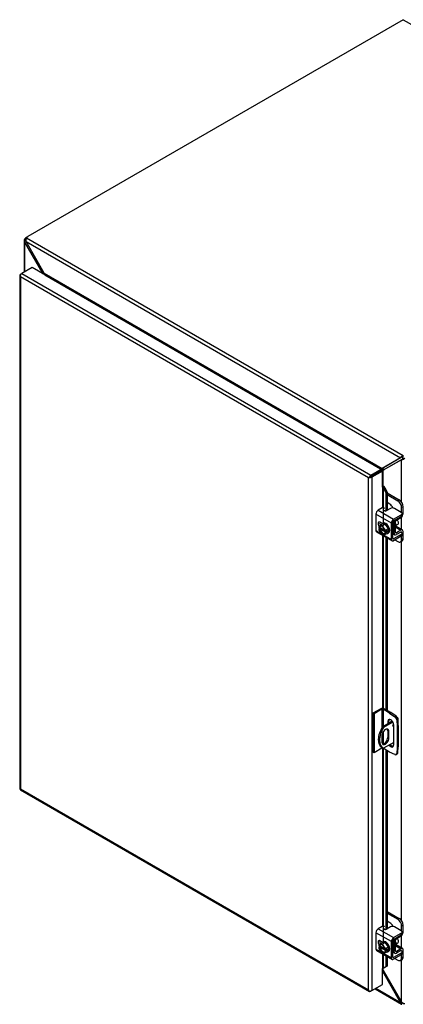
# Model space of a CAD drawing. Header units: inches. Extents: x 6 to 236, y 0 to 158.
# Tile 7 of 8: x 159 to 176, y 113 to 157. Entities that reach past the tile are written whole.
import ezdxf

# ---------------------------------------------------------------- set-up
doc = ezdxf.new("R2010")
doc.units = ezdxf.units.IN
doc.header["$MEASUREMENT"] = 0
for name, color, linetype in [('COM40153-1', 7, 'CONTINUOUS'), ('COM40153-2', 7, 'CONTINUOUS'), ('COM42667', 7, 'CONTINUOUS'), ('COM42780', 7, 'CONTINUOUS'), ('COM48484', 7, 'CONTINUOUS'), ('COM48533', 7, 'CONTINUOUS'), ('COM71780-17', 7, 'CONTINUOUS'), ('SCC19011', 7, 'CONTINUOUS'), ('WAF25035', 7, 'CONTINUOUS')]:
    doc.layers.add(name, color=color, linetype=linetype)

msp = doc.modelspace()

# ---------------------------------------------------------------- linework, layer by layer
at = {"layer": 'COM40153-1', "color": 7}
for p, q in [((175.283, 125.302), (174.837, 125.044)), ((175.31, 125.258), (174.888, 125.015)), ((175.5, 125.475), (175.516, 125.465)), ((175.548, 125.116), (175.548, 125.421)), ((174.837, 125.044), (174.888, 125.015)), ((175.077, 124.872), (175.128, 124.842)), ((175.077, 124.872), (175.077, 124.575)), ((175.128, 124.546), (175.128, 124.842)), ((174.819, 124.664), (174.819, 124.368)), ((175.077, 124.575), (175.128, 124.546)), ((174.813, 124.138), (174.864, 124.108)), ((175.343, 124.359), (174.888, 124.096))]:
    msp.add_line(p, q, dxfattribs=at)
for centre, major_axis, start_param, end_param in [((175.44, 125.421), (-0.108, 0), 2.529725, 3.926991), ((175.188, 124.787), (0.375, 0.65), 1.508132, 3.141593), ((175.239, 124.758), (0.375, 0.65), 1.508132, 3.204257), ((174.974, 124.753), (-0.109, -0.189), 2.356194, 5.497787), ((174.923, 124.782), (-0.109, -0.189), 2.356194, 2.906426), ((175.349, 125.128), (-0.0313, -0.0541), 4.139289, 6.283185), ((175.298, 125.158), (0.0313, 0.0541), 4.093609, 5.210881), ((175.349, 125.128), (-0.0313, -0.0541), 0, 0.63978), ((174.974, 124.457), (0.109, 0.189), 2.356194, 5.497787), ((174.923, 124.486), (0.109, 0.189), 3.37676, 5.497787)]:
    msp.add_ellipse(centre, major_axis=major_axis, ratio=0.57735, start_param=start_param, end_param=end_param, dxfattribs=at)
at = {"layer": 'COM40153-2', "color": 7}
for p, q in [((174.765, 125.862), (174.417, 125.661)), ((174.816, 125.833), (174.468, 125.632)), ((174.816, 125.833), (174.816, 125.009)), ((174.867, 125.833), (174.867, 125.061)), ((175.16, 125.663), (174.867, 125.833)), ((175.211, 125.693), (174.918, 125.862)), ((175.16, 125.663), (175.211, 125.693)), ((175.447, 125.532), (175.211, 125.693)), ((174.417, 125.661), (174.417, 123.926)), ((174.468, 125.632), (174.417, 125.661)), ((174.468, 125.632), (174.468, 123.897)), ((175.078, 125.292), (175.129, 125.322)), ((175.078, 125.292), (175.078, 125.183)), ((175.129, 125.212), (175.129, 125.322)), ((175.16, 125.663), (175.396, 125.503)), ((175.396, 125.503), (175.447, 125.532)), ((175.528, 125.393), (175.477, 125.364)), ((175.477, 125.364), (175.497, 125.079)), ((175.548, 125.108), (175.528, 125.393)), ((174.867, 124.82), (174.867, 124.287)), ((175.343, 124.241), (175.343, 125.139)), ((175.497, 125.079), (175.548, 125.108)), ((175.497, 125.079), (175.497, 124.123)), ((175.548, 125.108), (175.548, 124.152)), ((174.468, 123.897), (174.417, 123.926)), ((174.816, 124.098), (174.468, 123.897)), ((174.816, 124.136), (174.816, 124.098)), ((174.867, 124.107), (174.867, 124.098)), ((175.16, 123.928), (174.867, 124.098)), ((175.396, 123.816), (175.16, 123.928)), ((175.497, 124.123), (175.477, 123.862)), ((175.497, 124.123), (175.548, 124.152)), ((175.528, 123.891), (175.548, 124.152)), ((175.451, 123.814), (175.502, 123.843)), ((175.477, 123.862), (175.528, 123.891))]:
    msp.add_line(p, q, dxfattribs=at)
for centre, major_axis, start_param, end_param in [((174.841, 125.818), (-0.108, 0), 3.926991, 5.497787), ((174.841, 125.818), (-0.036, 0), 3.926991, 5.497787), ((175.21, 125.216), (0.094, -0.162), 0.785398, 3.926991), ((175.261, 125.245), (0.094, -0.162), 3.416574, 3.926991), ((175.389, 125.406), (0.063, -0.108), 0.872665, 2.268928), ((175.44, 125.435), (-0.062, 0.108), 4.014257, 5.410521), ((174.841, 124.083), (0.036, 0), 0.785398, 2.356194), ((175.21, 124.318), (-0.094, 0.162), 1.73559, 3.926991), ((175.261, 124.347), (-0.094, 0.162), 1.73559, 2.866611), ((175.389, 123.922), (-0.062, 0.108), 2.443461, 3.839724), ((175.44, 123.951), (-0.063, 0.108), 3.141593, 3.839724)]:
    msp.add_ellipse(centre, major_axis=major_axis, ratio=0.57735, start_param=start_param, end_param=end_param, dxfattribs=at)
at = {"layer": 'COM42667', "color": 7}
for p, q in [((175.239, 134.146), (174.553, 134.542)), ((174.553, 134.542), (174.553, 133.814)), ((174.835, 134.822), (174.654, 134.717)), ((174.654, 134.717), (175.34, 134.321)), ((175.196, 134.798), (175.013, 134.692)), ((175.34, 134.321), (175.681, 134.518)), ((175.681, 134.62), (175.373, 134.798)), ((175.681, 134.441), (175.681, 134.518)), ((175.718, 134.492), (175.718, 134.569)), ((174.842, 134.126), (174.747, 134.181)), ((175.239, 133.418), (175.239, 134.146)), ((175.306, 133.457), (175.306, 134.185)), ((175.34, 134.244), (175.681, 134.441)), ((174.553, 133.814), (174.808, 133.667)), ((174.583, 133.749), (175.269, 133.353)), ((174.857, 133.639), (175.239, 133.418)), ((175.681, 133.634), (175.34, 133.437)), ((175.665, 133.746), (175.681, 133.736)), ((175.681, 133.557), (175.681, 133.634)), ((175.718, 133.608), (175.718, 133.685)), ((175.34, 133.437), (175.306, 133.457)), ((175.681, 133.557), (175.34, 133.36)), ((174.835, 116.143), (174.654, 116.039)), ((174.654, 116.039), (175.34, 115.643)), ((175.196, 116.12), (175.013, 116.014)), ((175.681, 115.942), (175.373, 116.12)), ((175.239, 115.468), (174.553, 115.864)), ((174.553, 115.864), (174.553, 115.136)), ((175.34, 115.643), (175.681, 115.84)), ((175.34, 115.566), (175.681, 115.763)), ((175.681, 115.763), (175.681, 115.84)), ((175.718, 115.814), (175.718, 115.891)), ((174.553, 115.136), (174.808, 114.989)), ((174.842, 115.448), (174.747, 115.503)), ((175.239, 114.74), (175.239, 115.468)), ((175.306, 114.779), (175.306, 115.507)), ((174.583, 115.071), (175.269, 114.675)), ((174.857, 114.961), (175.239, 114.74)), ((175.34, 114.759), (175.306, 114.779)), ((175.681, 114.956), (175.34, 114.759)), ((175.681, 114.879), (175.34, 114.682)), ((175.665, 115.068), (175.681, 115.058)), ((175.681, 114.879), (175.681, 114.956)), ((175.718, 114.93), (175.718, 115.007))]:
    msp.add_line(p, q, dxfattribs=at)
for centre, major_axis, start_param, end_param in [((174.654, 134.601), (-0.071, -0.124), 3.926991, 5.497787), ((174.878, 134.797), (-0.06, 0), 3.141593, 5.497787), ((174.97, 134.717), (0.06, 0), 2.929457, 5.497787), ((175.285, 134.747), (0.125, 0), 0.785398, 2.356194), ((175.593, 134.569), (-0.125, 0), 2.356194, 3.926991), ((175.593, 134.492), (-0.125, 0), 2.356194, 3.141593), ((174.747, 134.066), (0.07, -0.122), 2.356194, 4.826451), ((174.815, 134.105), (0.07, -0.122), 3.6401, 4.826451), ((175.34, 134.205), (0.072, 0.124), 0.785398, 2.356194), ((175.34, 134.205), (0.024, 0.0416), 0.785398, 2.356194), ((174.654, 133.873), (0.071, 0.124), 2.356194, 3.141593), ((175.593, 133.685), (-0.125, 0), 2.356194, 3.926991), ((175.593, 133.608), (-0.125, 0), 2.356194, 3.141593), ((175.34, 133.477), (0.071, 0.124), 2.356194, 3.926991), ((175.34, 133.477), (0.024, 0.0416), 2.356194, 3.926991), ((174.654, 115.922), (-0.071, -0.124), 3.926991, 5.497787), ((174.878, 116.119), (-0.06, 0), 3.141593, 5.497787), ((174.97, 116.039), (0.06, 0), 2.929457, 5.497787), ((175.285, 116.069), (0.125, 0), 0.785398, 2.356194), ((175.34, 115.526), (0.072, 0.124), 0.785398, 2.356194), ((175.593, 115.891), (-0.125, 0), 2.356194, 3.926991), ((175.593, 115.814), (-0.125, 0), 2.356194, 3.141593), ((174.654, 115.194), (0.072, 0.124), 2.356194, 3.141593), ((174.747, 115.388), (0.07, -0.122), 2.356194, 4.826451), ((174.815, 115.427), (0.07, -0.122), 3.6401, 4.826451), ((175.34, 115.526), (0.024, 0.0416), 0.785398, 2.356194), ((175.34, 114.798), (0.071, 0.124), 2.356194, 3.926991), ((175.34, 114.798), (0.024, 0.0416), 2.356194, 3.926991), ((175.593, 115.007), (-0.125, 0), 2.356194, 3.926991), ((175.593, 114.93), (-0.125, 0), 2.356194, 3.141593)]:
    msp.add_ellipse(centre, major_axis=major_axis, ratio=0.57735, start_param=start_param, end_param=end_param, dxfattribs=at)
at = {"layer": 'COM42780', "color": 7}
for p, q in [((175.05, 135.492), (175.59, 135.18)), ((175.05, 135.415), (175.523, 135.142)), ((175.17, 134.989), (175.05, 135.058)), ((175.523, 135.142), (175.59, 135.18)), ((175.767, 134.874), (175.7, 134.836)), ((175.7, 134.607), (175.7, 134.836)), ((175.767, 134.57), (175.767, 134.874)), ((175.311, 134.207), (175.363, 134.177)), ((175.363, 133.692), (175.363, 134.177)), ((175.43, 133.731), (175.43, 134.216)), ((175.463, 134.274), (175.668, 134.396)), ((175.306, 133.724), (175.363, 133.692)), ((175.306, 133.676), (175.392, 133.626)), ((175.43, 133.73), (175.463, 133.711)), ((175.435, 133.959), (175.668, 133.825)), ((175.737, 133.831), (175.453, 133.995)), ((175.667, 133.746), (175.462, 133.632)), ((175.668, 133.825), (175.463, 133.711)), ((175.666, 133.746), (175.7, 133.726)), ((175.7, 133.723), (175.7, 133.726)), ((175.767, 133.461), (175.767, 133.765)), ((175.398, 133.393), (175.523, 133.32)), ((175.648, 133.308), (175.715, 133.347)), ((175.7, 133.423), (175.7, 133.57)), ((175.7, 133.423), (175.767, 133.461)), ((175.05, 116.814), (175.59, 116.502)), ((175.05, 116.736), (175.523, 116.464)), ((175.523, 116.464), (175.59, 116.502)), ((175.17, 116.311), (175.05, 116.38)), ((175.767, 116.196), (175.7, 116.157)), ((175.7, 115.929), (175.7, 116.157)), ((175.767, 115.892), (175.767, 116.196)), ((175.463, 115.596), (175.668, 115.718)), ((175.311, 115.529), (175.363, 115.499)), ((175.363, 115.014), (175.363, 115.499)), ((175.43, 115.052), (175.43, 115.537)), ((175.435, 115.281), (175.668, 115.146)), ((175.737, 115.153), (175.453, 115.317)), ((175.668, 115.146), (175.463, 115.032)), ((175.306, 115.046), (175.363, 115.014)), ((175.306, 114.998), (175.392, 114.948)), ((175.398, 114.715), (175.523, 114.642)), ((175.43, 115.052), (175.463, 115.032)), ((175.667, 115.068), (175.462, 114.954)), ((175.666, 115.068), (175.7, 115.048)), ((175.7, 115.045), (175.7, 115.048)), ((175.7, 114.744), (175.7, 114.892)), ((175.7, 114.744), (175.767, 114.783)), ((175.767, 114.783), (175.767, 115.087)), ((175.648, 114.63), (175.715, 114.669))]:
    msp.add_line(p, q, dxfattribs=at)
for centre, major_axis, start_param, end_param in [((175.17, 134.785), (0.125, -0.217), 1.392108, 2.356194), ((175.523, 134.938), (0.125, -0.217), 0.785398, 2.356194), ((175.59, 134.976), (-0.125, 0.217), 3.926991, 5.497787), ((175.666, 134.512), (-0.071, -0.124), 0.802851, 2.356194), ((175.464, 134.235), (-0.071, -0.124), 4.744903, 5.497787), ((175.464, 134.235), (-0.024, -0.0416), 3.944444, 5.497787), ((175.32, 134.114), (0.097, -0.169), 0.133398, 1.437398), ((175.464, 133.75), (0.071, 0.124), 2.356194, 3.909538), ((175.464, 133.75), (0.024, 0.0416), 2.356194, 3.909538), ((175.666, 133.707), (-0.024, -0.0416), 2.356194, 3.909538), ((175.666, 133.707), (-0.071, -0.124), 2.356194, 3.909538), ((175.523, 133.525), (-0.125, 0.217), 2.356194, 3.926991), ((175.59, 133.563), (-0.125, 0.217), 3.141593, 3.926991), ((175.523, 116.259), (0.125, -0.217), 0.785398, 2.356194), ((175.59, 116.298), (-0.125, 0.217), 3.926991, 5.497787), ((175.17, 116.107), (0.125, -0.217), 1.392108, 2.356194), ((175.464, 115.557), (-0.072, -0.124), 4.744903, 5.497787), ((175.464, 115.557), (-0.024, -0.0416), 3.944444, 5.497787), ((175.666, 115.834), (-0.071, -0.124), 0.802851, 2.356194), ((175.32, 115.436), (0.097, -0.169), 0.133398, 1.437398), ((175.666, 115.029), (-0.072, -0.124), 2.356194, 3.909538), ((175.464, 115.072), (0.071, 0.124), 2.356194, 3.909538), ((175.464, 115.072), (0.024, 0.0416), 2.356194, 3.909538), ((175.523, 114.846), (-0.125, 0.217), 2.356194, 3.926991), ((175.666, 115.029), (-0.024, -0.0416), 2.356194, 3.909538), ((175.59, 114.885), (-0.125, 0.217), 3.141593, 3.926991)]:
    msp.add_ellipse(centre, major_axis=major_axis, ratio=0.57735, start_param=start_param, end_param=end_param, dxfattribs=at)
at = {"layer": 'COM48484', "color": 7}
for p, q in [((158.926, 146.805), (158.875, 146.834)), ((158.959, 146.906), (159.009, 146.936)), ((158.959, 146.906), (158.966, 146.902)), ((158.844, 146.764), (158.844, 145.342)), ((158.916, 146.75), (158.846, 146.742)), ((158.924, 146.712), (158.875, 146.684)), ((158.875, 145.36), (158.875, 146.684)), ((159.695, 145.273), (158.875, 146.684)), ((159.695, 145.273), (159.736, 145.297)), ((159.695, 145.261), (159.695, 145.273)), ((175.693, 136.974), (174.873, 136.51)), ((174.924, 136.539), (175.727, 136.994)), ((175.723, 136.992), (175.693, 136.974)), ((175.693, 135.083), (175.693, 136.974)), ((175.744, 137.097), (175.744, 137.006)), ((175.744, 137.004), (175.762, 137.025)), ((175.762, 137.025), (175.746, 136.984)), ((174.808, 136.477), (174.796, 136.489)), ((174.873, 136.51), (174.924, 136.539)), ((174.873, 135.792), (174.873, 136.51)), ((175.693, 133.856), (175.693, 134.415)), ((175.693, 116.405), (175.693, 133.334)), ((175.693, 115.178), (175.693, 115.737)), ((174.873, 114.18), (174.873, 114.274)), ((175.693, 112.769), (175.693, 114.656)), ((174.873, 114.18), (175.693, 112.769))]:
    msp.add_line(p, q, dxfattribs=at)
for centre, radius, start, end in [((158.937, 146.764), 0.0932, 131.1998, 193.8127), ((158.997, 146.764), 0.0816, 150.132, 189.5302), ((158.977, 146.772), 0.134, 192.9737, 220.7862), ((159.658, 145.222), 0.119, 359.7358, 9.8627), ((175.683, 137.179), 0.205, 272.9287, 288.1405), ((175.677, 137.083), 0.102, 296.9678, 317.8265), ((175.677, 137.239), 0.264, 285.2655, 309.7555), ((175.517, 137.259), 0.339, 316.3207, 325.1947), ((174.939, 136.31), 0.229, 93.7503, 128.6863), ((175.116, 136.283), 0.332, 136.8928, 149.1996), ((174.664, 114.086), 0.229, 24.1488, 38.9687), ((175.842, 112.897), 0.197, 220.6657, 240.7969), ((175.82, 112.849), 0.144, 239.1566, 280.1391)]:
    msp.add_arc(centre, radius, start, end, dxfattribs=at)
for centre, major_axis, start_param, end_param in [((158.959, 146.702), (0.125, 0.217), 0.785398, 1.276789), ((174.848, 136.434), (-0.108, 0), -1.068499, -1.002311)]:
    msp.add_ellipse(centre, major_axis=major_axis, ratio=0.57735, start_param=start_param, end_param=end_param, dxfattribs=at)
at = {"layer": 'COM48533', "color": 7}
for p, q in [((175.769, 156.612), (159.009, 146.936)), ((175.769, 156.612), (192.638, 146.873)), ((158.947, 146.875), (175.774, 137.16)), ((158.924, 146.712), (175.644, 137.059)), ((159.736, 145.297), (158.924, 146.712)), ((159.736, 145.297), (174.832, 136.582)), ((159.762, 145.222), (159.763, 145.223)), ((159.763, 145.223), (174.754, 136.568)), ((159.764, 145.245), (159.77, 145.228)), ((175.774, 137.102), (175.774, 137.16)), ((175.644, 137.059), (174.832, 136.582)), ((175.678, 137.078), (174.883, 136.611)), ((175.674, 137.077), (175.644, 137.059)), ((175.722, 137.093), (175.679, 137.1)), ((175.722, 137.093), (175.695, 137.088)), ((174.754, 136.568), (174.753, 136.567)), ((174.761, 136.573), (174.765, 136.56)), ((174.832, 136.582), (174.883, 136.611)), ((174.837, 114.159), (174.873, 114.18)), ((174.837, 114.146), (175.644, 112.74)), ((175.644, 112.74), (174.541, 113.377)), ((174.51, 113.359), (175.698, 112.673)), ((175.693, 112.769), (175.644, 112.74)), ((175.722, 112.743), (175.679, 112.686)), ((175.774, 112.724), (175.774, 112.668))]:
    msp.add_line(p, q, dxfattribs=at)
for centre, radius, start, end in [((159.056, 146.783), 0.143, 139.6209, 181.0834), ((159.11, 146.777), 0.197, 179.2031, 199.3343), ((159.544, 145.16), 0.236, 16.8241, 35.5773), ((175.867, 136.91), 0.267, 110.3668, 134.6121), ((175.816, 136.948), 0.205, 131.8595, 147.0713), ((175.73, 136.991), 0.102, 102.1735, 123.0323), ((174.751, 136.95), 0.377, 271.5345, 282.3731), ((174.692, 136.738), 0.229, 291.3138, 326.2497), ((174.77, 114.15), 0.119, 48.6447, 60.2642), ((175.77, 112.784), 0.133, 199.1298, 227.1103), ((175.744, 112.754), 0.0937, 226.3552, 246.8931), ((175.774, 112.806), 0.0814, 230.4297, 269.9081)]:
    msp.add_arc(centre, radius, start, end, dxfattribs=at)
for centre, major_axis, start_param, end_param in [((159.186, 146.834), (-0.25, 0), 5.497787, 5.989178), ((159.763, 145.252), (-0.018, -0.0312), 0.785398, 1.068499), ((174.754, 136.597), (-0.018, -0.0312), 0.785398, 1.068499)]:
    msp.add_ellipse(centre, major_axis=major_axis, ratio=0.57735, start_param=start_param, end_param=end_param, dxfattribs=at)
msp.add_open_spline([(175.774, 137.102), (175.772, 137.102), (175.769, 137.101), (175.765, 137.101), (175.761, 137.1), (175.756, 137.1), (175.752, 137.099), (175.747, 137.098), (175.741, 137.097), (175.734, 137.096), (175.728, 137.094), (175.724, 137.094), (175.722, 137.093)], degree=3, knots=[0, 0, 0, 0, 0.078044, 0.157022, 0.236947, 0.317833, 0.399688, 0.482519, 0.608583, 0.736857, 0.867336, 1, 1, 1, 1], dxfattribs=at)
at = {"layer": 'COM71780-17', "color": 7}
for p, q in [((159.199, 145.547), (158.733, 145.278)), ((174.786, 136.548), (159.199, 145.547)), ((158.65, 145.205), (158.65, 122.293)), ((158.661, 145.178), (158.661, 145.178)), ((158.682, 145.249), (158.733, 145.278)), ((174.219, 136.161), (158.682, 145.131)), ((158.682, 145.131), (158.682, 122.278)), ((158.733, 145.278), (174.32, 136.279)), ((174.32, 136.279), (174.786, 136.548)), ((174.32, 136.22), (174.786, 136.489)), ((174.786, 136.489), (174.32, 136.22)), ((174.837, 136.46), (174.371, 136.191)), ((174.786, 136.548), (174.786, 136.489)), ((174.837, 136.46), (174.786, 136.489)), ((174.837, 135.745), (174.837, 136.46)), ((174.27, 136.191), (174.219, 136.161)), ((174.219, 113.308), (174.219, 136.161)), ((174.248, 136.178), (174.32, 136.22)), ((174.248, 136.178), (174.32, 136.22)), ((174.371, 136.191), (174.371, 113.279)), ((174.866, 135.751), (174.872, 135.793)), ((174.837, 135.745), (174.837, 134.823)), ((174.892, 135.713), (174.951, 135.737)), ((174.892, 135.713), (174.991, 135.491)), ((174.892, 134.151), (174.892, 135.713)), ((174.951, 135.737), (175.05, 135.515)), ((175.05, 135.515), (174.991, 135.491)), ((174.991, 135.491), (174.991, 134.685)), ((175.05, 135.515), (175.05, 134.714)), ((174.837, 134.129), (174.837, 134.124)), ((174.837, 133.602), (174.837, 125.88)), ((174.892, 125.873), (174.892, 133.57)), ((174.991, 133.513), (174.991, 125.82)), ((175.05, 133.479), (175.05, 125.785)), ((174.837, 124.104), (174.837, 116.145)), ((174.892, 115.473), (174.892, 124.083)), ((174.991, 124.026), (174.991, 116.006)), ((175.05, 123.992), (175.05, 116.036)), ((158.679, 122.244), (174.266, 113.244)), ((158.682, 122.278), (174.219, 113.308)), ((174.837, 115.451), (174.837, 115.446)), ((174.837, 114.924), (174.837, 114.262)), ((174.892, 114.289), (174.892, 114.892)), ((174.991, 114.835), (174.991, 114.348)), ((175.05, 114.801), (175.05, 114.372)), ((174.837, 113.548), (174.837, 114.262)), ((174.991, 114.348), (174.892, 114.289)), ((174.892, 114.289), (174.951, 114.312)), ((175.05, 114.372), (174.951, 114.312)), ((175.05, 114.372), (174.991, 114.348)), ((174.371, 113.279), (174.837, 113.548)), ((174.248, 113.267), (174.248, 113.267)), ((174.371, 113.279), (174.32, 113.249))]:
    msp.add_line(p, q, dxfattribs=at)
for centre, radius, start, end in [((174.819, 135.633), 0.169, 38.3968, 71.6578), ((174.788, 135.668), 0.114, 23.2734, 46.5882), ((175.14, 113.938), 0.429, 125.2045, 129.639), ((174.937, 114.212), 0.088, 117.4412, 127.5015)]:
    msp.add_arc(centre, radius, start, end, dxfattribs=at)
for centre, major_axis, ratio, start_param, end_param in [((158.758, 145.205), (0.108, 0), 0.57735, 2.356194, 3.587154), ((158.733, 145.19), (0.054, 0.0935), 0.57735, 0.785398, 2.016358), ((158.758, 145.175), (-0.076, 0.132), 0.577982, 1.231508, 1.571345), ((158.758, 145.175), (-0.076, 0.132), 0.577982, 1.230411, 1.570248), ((174.32, 136.191), (0.054, 0.0935), 0.57735, 0.785398, 2.016358), ((174.295, 136.205), (-0.108, -0.062), 0.000948, -1.124689, -0.784852), ((174.295, 136.205), (-0.108, -0.062), 0.000948, 0.784852, 1.124689), ((174.295, 136.235), (0.108, 0), 0.57735, 4.266828, 5.497787), ((174.295, 136.205), (0.036, 0.0208), 0.000948, 0.785944, 2.356741), ((174.295, 136.205), (0.036, 0.0207), 0.000948, 3.926445, 5.497241), ((174.863, 135.73), (0.108, 0), 0.57735, 1.48353, 1.808737), ((174.863, 135.73), (0.036, 0), 0.57735, 1.48353, 2.356194), ((158.758, 122.293), (0.108, 0), 0.57735, 3.141593, 3.587154), ((158.758, 122.322), (-0.108, -0.062), 0.000948, 0.445015, 0.784852), ((158.758, 122.322), (-0.108, -0.062), 0.000948, -0.784852, -0.445015), ((158.733, 122.337), (0.054, 0.0935), 0.57735, 2.696031, 3.141593), ((174.863, 114.248), (-0.036, 0), 0.57735, 4.625123, 5.497787), ((174.295, 113.352), (0.076, -0.132), 0.577982, 4.712938, 5.052774), ((174.295, 113.352), (0.076, -0.132), 0.577982, 4.71184, 5.051677), ((174.295, 113.323), (0.108, 0), 0.57735, 4.266828, 5.497787), ((174.32, 113.338), (0.054, 0.0935), 0.57735, 2.696031, 3.926991)]:
    msp.add_ellipse(centre, major_axis=major_axis, ratio=ratio, start_param=start_param, end_param=end_param, dxfattribs=at)
at = {"layer": 'SCC19011', "color": 7}
for p, q in [((174.681, 134.009), (174.809, 134.083)), ((174.833, 134.029), (174.681, 134.009)), ((174.961, 134.103), (174.809, 134.083)), ((174.833, 134.029), (174.961, 134.103)), ((174.985, 133.834), (174.833, 134.029)), ((175.113, 133.907), (174.961, 134.103)), ((175.457, 134.052), (175.539, 134.099)), ((174.681, 134.009), (174.681, 133.948)), ((174.695, 133.94), (174.681, 133.948)), ((174.748, 133.931), (174.681, 133.892)), ((174.681, 133.892), (174.681, 133.831)), ((174.681, 133.892), (174.695, 133.884)), ((174.681, 133.831), (174.833, 133.636)), ((174.731, 133.952), (174.709, 133.94)), ((174.709, 133.884), (174.731, 133.896)), ((174.962, 133.818), (174.731, 133.952)), ((174.731, 133.896), (174.991, 133.746)), ((174.748, 133.942), (174.748, 133.931)), ((174.748, 133.931), (174.965, 133.806)), ((174.833, 133.636), (174.985, 133.656)), ((174.985, 133.772), (174.97, 133.781)), ((174.991, 133.746), (174.97, 133.733)), ((174.97, 133.725), (174.985, 133.717)), ((174.985, 133.834), (175.113, 133.907)), ((174.985, 133.772), (174.985, 133.834)), ((175.052, 133.811), (174.985, 133.772)), ((175.052, 133.756), (174.985, 133.717)), ((174.985, 133.656), (175.113, 133.73)), ((174.985, 133.656), (174.985, 133.717)), ((175.004, 133.783), (175.052, 133.756)), ((175.052, 133.756), (175.052, 133.811)), ((175.113, 133.73), (175.113, 133.907)), ((174.681, 115.331), (174.809, 115.405)), ((174.833, 115.351), (174.681, 115.331)), ((174.681, 115.331), (174.681, 115.27)), ((174.695, 115.261), (174.681, 115.27)), ((174.748, 115.253), (174.681, 115.214)), ((174.681, 115.214), (174.681, 115.153)), ((174.681, 115.214), (174.695, 115.206)), ((174.681, 115.153), (174.833, 114.957)), ((174.731, 115.274), (174.709, 115.261)), ((174.709, 115.206), (174.731, 115.218)), ((174.962, 115.14), (174.731, 115.274)), ((174.731, 115.218), (174.991, 115.068)), ((174.748, 115.264), (174.748, 115.253)), ((174.748, 115.253), (174.965, 115.127)), ((174.961, 115.425), (174.809, 115.405)), ((174.833, 115.351), (174.961, 115.425)), ((174.985, 115.155), (174.833, 115.351)), ((175.113, 115.229), (174.961, 115.425)), ((174.985, 115.155), (175.113, 115.229)), ((174.985, 115.094), (174.985, 115.155)), ((175.052, 115.133), (174.985, 115.094)), ((175.052, 115.077), (175.052, 115.133)), ((175.113, 115.051), (175.113, 115.229)), ((175.457, 115.374), (175.539, 115.421)), ((174.833, 114.957), (174.985, 114.978)), ((174.985, 115.094), (174.97, 115.103)), ((174.991, 115.068), (174.97, 115.055)), ((174.97, 115.047), (174.985, 115.039)), ((175.052, 115.077), (174.985, 115.039)), ((174.985, 114.978), (175.113, 115.051)), ((174.985, 114.978), (174.985, 115.039)), ((175.004, 115.105), (175.052, 115.077))]:
    msp.add_line(p, q, dxfattribs=at)
for centre, start, end in [((174.702, 133.954), 242.8525, 296.623), ((174.702, 133.898), 242.8527, 296.6228), ((174.702, 115.275), 242.8525, 296.623), ((174.702, 115.22), 242.8527, 296.6228)]:
    msp.add_arc(centre, 0.0158, start, end, dxfattribs=at)
for centre, major_axis, start_param, end_param in [((174.833, 133.832), (0.099, -0.171), 0.958412, 3.753977), ((175.478, 134.205), (0.061, -0.106), 0, 2.159159), ((174.833, 133.832), (-0.099, 0.171), 0.958412, 3.753977), ((174.84, 133.836), (0.094, -0.162), 3.141593, 3.744649), ((174.84, 133.836), (-0.094, 0.162), 0.96774, 3.141593), ((174.861, 133.849), (0.094, -0.162), 3.254972, 3.744649), ((174.861, 133.849), (-0.094, 0.162), 0.96774, 3.028213), ((175.478, 115.527), (0.061, -0.106), 0, 2.159159), ((174.833, 115.154), (0.099, -0.171), 0.958412, 3.753977), ((174.833, 115.154), (-0.099, 0.171), 0.958412, 3.753977), ((174.84, 115.158), (0.094, -0.162), 3.141593, 3.744649), ((174.84, 115.158), (-0.094, 0.162), 0.96774, 3.141593), ((174.861, 115.171), (0.094, -0.162), 3.254972, 3.744649), ((174.861, 115.171), (-0.094, 0.162), 0.96774, 3.028213)]:
    msp.add_ellipse(centre, major_axis=major_axis, ratio=0.57735, start_param=start_param, end_param=end_param, dxfattribs=at)
for points in [[(174.97, 133.733), (174.968, 133.732), (174.967, 133.731), (174.967, 133.728), (174.968, 133.726), (174.97, 133.725)], [(174.97, 115.055), (174.968, 115.054), (174.967, 115.053), (174.967, 115.05), (174.968, 115.048), (174.97, 115.047)]]:
    msp.add_open_spline(points, degree=3, knots=[0, 0, 0, 0, 0.5, 0.5, 1, 1, 1, 1], dxfattribs=at)
at = {"layer": 'WAF25035', "color": 7}
for p, q in [((174.867, 134.141), (174.836, 134.123)), ((175.086, 133.69), (175.117, 133.708)), ((174.867, 115.463), (174.836, 115.445)), ((175.086, 115.012), (175.117, 115.03))]:
    msp.add_line(p, q, dxfattribs=at)
for centre, start_param, end_param in [((174.961, 133.906), 0, 0.412589), ((174.961, 133.906), 2.729004, 6.283185), ((174.992, 133.925), 3.141593, 6.283185), ((174.961, 115.228), 0, 0.412589), ((174.961, 115.228), 2.729004, 6.283185), ((174.992, 115.247), 3.141593, 6.283185)]:
    msp.add_ellipse(centre, major_axis=(-0.125, 0.217), ratio=0.57735, start_param=start_param, end_param=end_param, dxfattribs=at)

doc.saveas('drawing.dxf')
